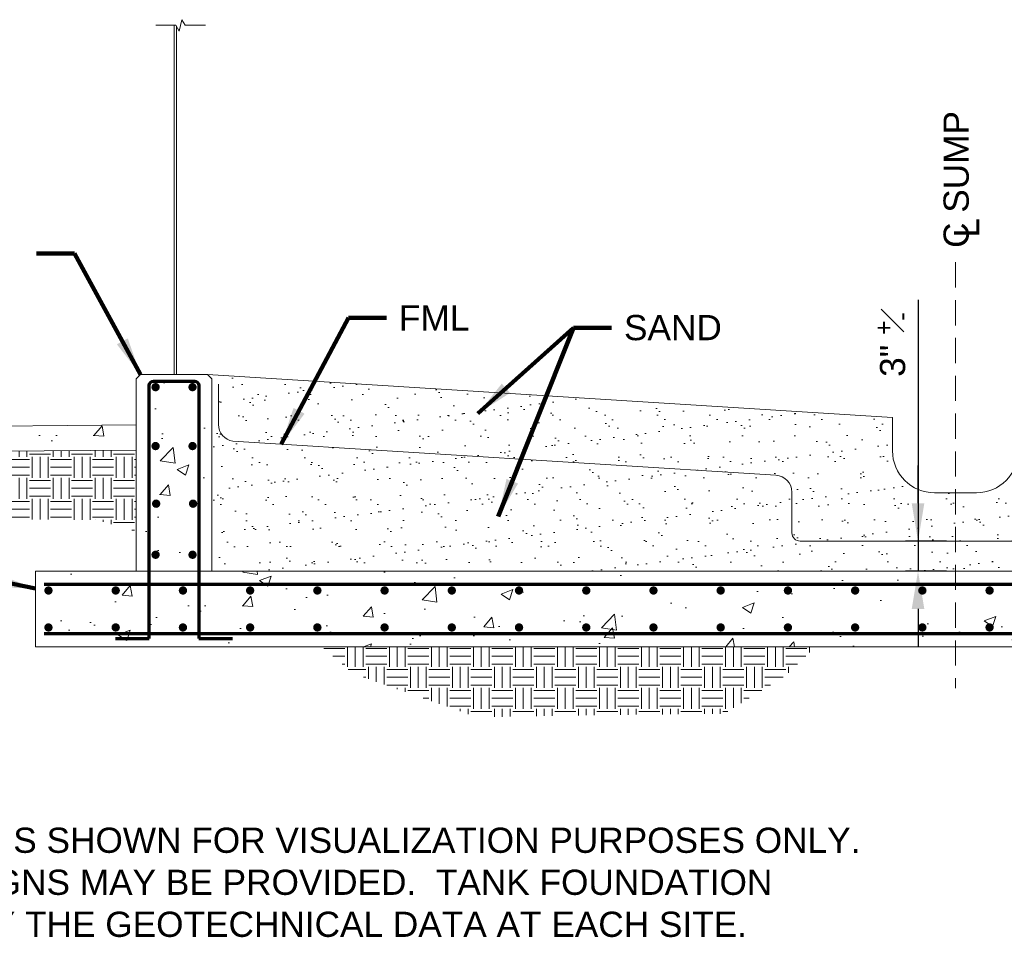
# Model space of a CAD drawing. Header units: inches. Extents: x -1432 to -688, y 242 to 592.
# Tile 2 of 6: x -1292 to -1058, y 242 to 460. Entities that reach past the tile are written whole.
import ezdxf

# ---------------------------------------------------------------- set-up
doc = ezdxf.new("R2010")
doc.units = ezdxf.units.IN
doc.header["$MEASUREMENT"] = 0
doc.linetypes.add('( Dashed )', pattern=[9, 6, -3])
doc.layers.get('DefPoints').update_dxf_attribs({"lineweight": 0})
for name, color, linetype, lineweight in [('G-ANNO-DIMS', 2, 'Continuous', 0), ('G-ANNO-MASK', 1, 'Continuous', 0), ('G-ANNO-NOTE', 4, 'Continuous', 30), ('G-ANNO-PATT', 250, 'Continuous', 0), ('G-ANNO-TEXT', 2, 'Continuous', 30), ('G-GRID-COOR', 2, 'Continuous', 13), ('M-DETL-LGHT', 3, 'Continuous', 0), ('M-DETL-MEDM', 5, 'Continuous', 0), ('M-DETL-MLGT', 2, 'Continuous', 0), ('S-REIN-RBAR', 1, 'Continuous', 70)]:
    doc.layers.add(name, color=color, linetype=linetype, lineweight=lineweight)
doc.styles.add("AEC_AC_09ArchDims-CC_1-4_1'", font='arial.ttf', dxfattribs={"height": 6})
doc.styles.add("AEC_AC_48Text-LeftTop_1-4_1'", font='arial.ttf', dxfattribs={"height": 6})
doc.dimstyles.new("AEC_AC_09_Arch-Dims_1-4_1'", dxfattribs={"dimtxt": 6, "dimasz": 9, "dimexe": 3, "dimexo": 3, "dimgap": 3, "dimtad": 1, "dimdec": 4, "dimzin": 15, "dimdsep": 46, "dimlunit": 4, "dimtxsty": "AEC_AC_09ArchDims-CC_1-4_1'", "dimcen": 0.09, "dimclrd": 256, "dimclre": 256, "dimazin": 2, "dimtfac": 0.7, "dimtdec": 4, "dimtix": 1, "dimtmove": 1, "dimatfit": 3, "dimfxl": 1, "dimfrac": 1, "dimtolj": 1, "dimtzin": 15, "dimlwd": 30, "dimlwe": 30, "dimarcsym": 0})
doc.dimstyles.new("AEC_AC_48_Notes_1-4_1'", dxfattribs={"dimtxt": 6, "dimasz": 9, "dimexe": 3, "dimexo": 3, "dimgap": 3, "dimtad": 1, "dimjust": 1, "dimdec": 3, "dimzin": 15, "dimdsep": 46, "dimlunit": 5, "dimtxsty": "AEC_AC_48Text-LeftTop_1-4_1'", "dimcen": 0.09, "dimclrd": 256, "dimclre": 256, "dimazin": 2, "dimtfac": 0.7, "dimtdec": 3, "dimtmove": 1, "dimatfit": 1, "dimfxl": 1, "dimfrac": 1, "dimtolj": 1, "dimtzin": 15, "dimlwd": 30, "dimlwe": 30, "dimarcsym": 0})

# ---------------------------------------------------------------- blocks, each defined once
blk = doc.blocks.new('*D75')
at = {"layer": 'DefPoints', "color": 0, "lineweight": 13, "transparency": 16777216}
for p in [(-1068.65, 335.95), (-1078.45, 328.8), (-1068.65, 328.8)]:
    blk.add_point(p, dxfattribs=at)
at = {"layer": 'G-ANNO-DIMS', "lineweight": 30, "transparency": 16777216}
for p, q in [((-1078.45, 393.42), (-1078.45, 335.95)), ((-1078.45, 344.95), (-1078.45, 353.95)), ((-1071.65, 335.95), (-1081.45, 335.95)), ((-1078.45, 335.95), (-1078.45, 328.8)), ((-1078.45, 335.95), (-1078.45, 328.8)), ((-1071.65, 328.8), (-1081.45, 328.8)), ((-1078.45, 319.8), (-1078.45, 310.8))]:
    blk.add_line(p, q, dxfattribs=at)
at = {"layer": 'G-ANNO-DIMS', "lineweight": 13, "transparency": 16777216}
for points in [[(-1079.95, 344.95), (-1076.95, 344.95), (-1078.45, 335.95)], [(-1079.95, 319.8), (-1076.95, 319.8), (-1078.45, 328.8)]]:
    blk.add_solid(points, dxfattribs=at)
at = {"layer": 'G-ANNO-DIMS', "color": 0, "lineweight": 30, "transparency": 16777216, "insert": (-1084.51, 382.73), "char_height": 6, "attachment_point": 5, "rotation": 90, "style": "AEC_AC_09ArchDims-CC_1-4_1'"}
blk.add_mtext('\\A1;3" {\\H0.7x;\\A1;\\S+#-;}', dxfattribs=at)

msp = doc.modelspace()

# ---------------------------------------------------------------- hatches: boundary and pattern name
at = {"layer": 'G-ANNO-PATT'}
h = msp.add_hatch(dxfattribs=at)
h.set_pattern_fill('AR-CONC', color=256, style=0, pattern_type=2)
h.set_pattern_definition([(50, (-1258.838, 347.007), (28.69, -2.51), [3, -33]), (355, (-1258.838, 347.007), (-5.55, 30.088), [2.4, -26.4]), (100.45, (-1256.447, 346.798), (23.14, 27.578), [2.55, -28.046]), (46.18, (-1258.84, 355.007), (42.69, -6.62), [4.5, -49.5]), (96.64, (-1255.28, 354.456), (37.386, 38.965), [3.824, -42.069]), (351.18, (-1258.84, 355.007), (37.386, 38.965), [3.6, -39.6]), (21, (-1254.838, 353.007), (23.876, -16.105), [3, -33]), (326, (-1254.838, 353.007), (9.733, 29.006), [2.4, -26.4]), (71.45, (-1252.849, 351.665), (33.61, 12.9), [2.55, -28.046]), (37.5, (-1258.838, 347.007), (0.4864, 13.3158), [0, -26.08, 0, -26.8, 0, -26.5]), (7.5, (-1258.838, 347.007), (10.523, 15.7765), [0, -15.28, 0, -25.48, 0, -10.1]), (327.5, (-1267.758, 347.007), (21.353, -0.9022), [0, -10, 0, -31.2, 0, -41.4]), (317.5, (-1271.758, 347.007), (23.327, 4.004), [0, -13, 0, -20.72, 0, -29.4])])
h.paths.add_polyline_path([(-1246.53126, 328.79998), (-1246.53126, 369.13982), (-1246.53126, 374.60645), (-1247.53126, 375.60645), (-1254.96869, 375.60645), (-1255.53119, 375.60645), (-1263.53119, 375.60645), (-1264.53119, 374.60645), (-1264.53119, 370.8521), (-1264.53119, 363.6065), (-1264.53119, 357.60652), (-1264.53119, 328.79998)])
at = {"layer": 'G-ANNO-PATT', "lineweight": 13}
h = msp.add_hatch(dxfattribs=at)
h.set_pattern_fill('AR-SAND', color=256, style=0, pattern_type=2)
h.set_pattern_definition([(37.5, (-1107.366, 355.971), (-0.25197, 7.7073), [0, -6.08, 0, -6.8, 0, -6.5]), (7.5, (-1107.366, 355.971), (7.0791, 11.2886), [0, -3.28, 0, -5.48, 0, -2.1]), (327.5, (-1112.286, 355.971), (12.45657, 0.02264), [0, -2, 0, -7.2, 0, -9.4]), (317.5, (-1112.286, 355.971), (12.0245, 3.5107), [0, -1, 0, -4.72, 0, -5.4])])
h.paths.add_polyline_path([(-1054.53131, 357.46576, -0.414213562), (-1064.53127, 347.4658), (-1069.53125, 347.4658), (-1074.53123, 347.4658, -0.414213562), (-1084.53119, 357.46576), (-1084.53119, 365.36573), (-1247.53126, 375.60645), (-1246.53126, 374.60645), (-1246.53126, 369.13982), (-1246.53126, 328.79998), (-1045.53125, 328.79998), (-1045.53125, 365.72159), (-1054.53131, 365.36573)])
at = {"layer": 'G-ANNO-PATT'}
h = msp.add_hatch(dxfattribs=at)
h.set_pattern_fill('AR-CONC', color=256, style=0, pattern_type=2)
h.set_pattern_definition([(50, (-1274.626, 361.094), (28.69, -2.51), [3, -33]), (355, (-1274.626, 361.094), (-5.55, 30.088), [2.4, -26.4]), (100.45, (-1272.235, 360.884), (23.14, 27.578), [2.55, -28.046]), (46.184, (-1274.626, 369.094), (42.69, -6.62), [4.5, -49.5]), (96.636, (-1271.07, 368.54), (37.386, 38.965), [3.824, -42.069]), (351.18, (-1274.626, 369.094), (37.386, 38.965), [3.6, -39.6]), (21, (-1270.626, 367.094), (23.876, -16.105), [3, -33]), (326, (-1270.626, 367.094), (9.733, 29.006), [2.4, -26.4]), (71.45, (-1268.636, 365.751), (33.609, 12.901), [2.55, -28.046]), (37.5, (-1274.626, 361.094), (0.4864, 13.3158), [0, -26.08, 0, -26.8, 0, -26.5]), (7.5, (-1274.626, 361.094), (10.5228, 15.7765), [0, -15.28, 0, -25.48, 0, -10.1]), (327.5, (-1283.546, 361.094), (21.353, -0.9022), [0, -10, 0, -31.2, 0, -41.4]), (317.5, (-1287.546, 361.094), (23.327, 4.004), [0, -13, 0, -20.72, 0, -29.4])])
h.paths.add_polyline_path([(-1324.56167, 360.65615), (-1325.84337, 359.85912), (-1323.07729, 359.28826), (-1324.56167, 358.47717), (-1324.56167, 357.10652), (-1264.53119, 357.60652), (-1264.53119, 363.6065), (-1324.56167, 363.1065)])
h = msp.add_hatch(dxfattribs=at)
h.set_pattern_fill('EARTH', color=256, style=0, pattern_type=2)
h.set_pattern_definition([(0, (-4054.9134, -3308.3386), (5.000004, 5.000004), [5.000004, -5.000004]), (0, (-4054.9134, -3306.4636), (5.000004, 5.000004), [5.000004, -5.000004]), (0, (-4054.9134, -3304.5886), (5.000004, 5.000004), [5.000004, -5.000004]), (90, (-4054.2884, -3303.9636), (-5.000004, 5.000004), [5.000004, -5.000004]), (90, (-4052.4134, -3303.9636), (-5.000004, 5.000004), [5.000004, -5.000004]), (90, (-4050.5384, -3303.9636), (-5.000004, 5.000004), [5.000004, -5.000004])])
h.paths.add_polyline_path([(-1264.53234, 338.2502), (-1264.53234, 357.62737), (-1323.24415, 357.13835), (-1320.0094, 350.29755), (-1314.7041, 345.59681), (-1307.4696, 341.13714), (-1274.03704, 341.02243)])
h = msp.add_hatch(dxfattribs=at)
h.set_pattern_fill('AR-CONC', color=256, style=0, pattern_type=2)
h.set_pattern_definition([(50, (-1239.21, 320.542), (28.6904, -2.5101), [3, -33]), (355, (-1239.21, 320.542), (-5.55, 30.0877), [2.4, -26.4]), (100.4514, (-1236.82, 320.333), (23.1404, 27.5776), [2.5496, -28.0457]), (46.184, (-1239.21, 328.542), (42.6897, -6.6208), [4.5, -49.5]), (96.636, (-1235.653, 327.99), (37.3865, 38.9647), [3.8244, -42.0685]), (351.184, (-1239.21, 328.542), (37.3865, 38.9647), [3.6, -39.6]), (21, (-1235.21, 326.542), (23.8763, -16.1048), [3, -33]), (326, (-1235.21, 326.542), (9.7326, 29.006), [2.4, -26.4]), (71.4514, (-1233.22, 325.2), (33.6089, 12.9012), [2.5496, -28.0457]), (37.5, (-1239.211, 320.542), (0.4864, 13.31575), [0, -26.08, 0, -26.8, 0, -26.5]), (7.5, (-1239.211, 320.542), (10.5228, 15.77647), [0, -15.28, 0, -25.48, 0, -10.1]), (327.5, (-1248.131, 320.542), (21.3529, -0.9022), [0, -10, 0, -31.2, 0, -41.4]), (317.5, (-1252.13, 320.542), (23.32745, 4.0042), [0, -13, 0, -20.72, 0, -29.4])])
h.paths.add_polyline_path([(-1045.53125, 328.79998), (-1246.53126, 328.79998), (-1264.53119, 328.79998), (-1288.53119, 328.79998), (-1288.53119, 310.79998), (-1021.53208, 310.79998), (-754.53182, 310.79998), (-754.53182, 328.79998), (-778.53182, 328.79998), (-796.5311, 328.79998), (-997.53125, 328.79998)])
h = msp.add_hatch(dxfattribs=at)
h.set_pattern_fill('EARTH', color=256, style=0, pattern_type=2)
h.set_pattern_definition([(0, (-4054.9094, -3308.3386), (5.000004, 5.000004), [5.000004, -5.000004]), (0, (-4054.9094, -3306.4636), (5.000004, 5.000004), [5.000004, -5.000004]), (0, (-4054.9094, -3304.5886), (5.000004, 5.000004), [5.000004, -5.000004]), (90, (-4054.2845, -3303.9636), (-5.000004, 5.000004), [5.000004, -5.000004]), (90, (-4052.4095, -3303.9636), (-5.000004, 5.000004), [5.000004, -5.000004]), (90, (-4050.5345, -3303.9636), (-5.000004, 5.000004), [5.000004, -5.000004])])
h.paths.add_polyline_path([(-1110.01671, 303.87792), (-1102.83992, 310.79998), (-1220.34388, 310.79998), (-1212.90129, 304.40875), (-1183.39679, 294.0508), (-1153.62647, 294.58197), (-1124.65356, 294.84756)])
at = {"layer": 'S-REIN-RBAR', "lineweight": 13}
h = msp.add_hatch(color=256, dxfattribs=at)
edge = h.paths.add_edge_path()
edge.add_arc((-1259.92887, 372.60503), 1, 0, 360)
h = msp.add_hatch(color=256, dxfattribs=at)
edge = h.paths.add_edge_path()
edge.add_arc((-1251.13357, 372.60503), 1, 0, 360)
h = msp.add_hatch(color=256, dxfattribs=at)
edge = h.paths.add_edge_path()
edge.add_arc((-1259.92887, 358.57928), 1, 0, 360)
h = msp.add_hatch(color=256, dxfattribs=at)
edge = h.paths.add_edge_path()
edge.add_arc((-1251.13357, 358.57928), 1, 0, 360)
h = msp.add_hatch(color=256, dxfattribs=at)
edge = h.paths.add_edge_path()
edge.add_arc((-1259.79172, 344.86364), 1, 0, 360)
h = msp.add_hatch(color=256, dxfattribs=at)
edge = h.paths.add_edge_path()
edge.add_arc((-1250.99642, 344.86364), 1, 0, 360)
h = msp.add_hatch(color=256, dxfattribs=at)
edge = h.paths.add_edge_path()
edge.add_arc((-1259.92887, 332.70631), 1, 0, 360)
h = msp.add_hatch(color=256, dxfattribs=at)
edge = h.paths.add_edge_path()
edge.add_arc((-1251.13357, 332.70631), 1, 0, 360)
h = msp.add_hatch(color=256, dxfattribs=at)
edge = h.paths.add_edge_path()
edge.add_arc((-1285.41778, 324.19763), 1, 0, 360)
h = msp.add_hatch(color=256, dxfattribs=at)
edge = h.paths.add_edge_path()
edge.add_arc((-1269.41778, 324.19763), 1, 0, 360)
h = msp.add_hatch(color=256, dxfattribs=at)
edge = h.paths.add_edge_path()
edge.add_arc((-1253.41778, 324.19763), 1, 0, 360)
h = msp.add_hatch(color=256, dxfattribs=at)
edge = h.paths.add_edge_path()
edge.add_arc((-1237.41778, 324.19763), 1, 0, 360)
h = msp.add_hatch(color=256, dxfattribs=at)
edge = h.paths.add_edge_path()
edge.add_arc((-1221.41778, 324.19763), 1, 0, 360)
h = msp.add_hatch(color=256, dxfattribs=at)
edge = h.paths.add_edge_path()
edge.add_arc((-1205.41778, 324.19763), 1, 0, 360)
h = msp.add_hatch(color=256, dxfattribs=at)
edge = h.paths.add_edge_path()
edge.add_arc((-1189.41778, 324.19763), 1, 0, 360)
h = msp.add_hatch(color=256, dxfattribs=at)
edge = h.paths.add_edge_path()
edge.add_arc((-1173.41778, 324.19763), 1, 0, 360)
h = msp.add_hatch(color=256, dxfattribs=at)
edge = h.paths.add_edge_path()
edge.add_arc((-1157.41778, 324.19763), 1, 0, 360)
h = msp.add_hatch(color=256, dxfattribs=at)
edge = h.paths.add_edge_path()
edge.add_arc((-1141.41778, 324.19763), 1, 0, 360)
h = msp.add_hatch(color=256, dxfattribs=at)
edge = h.paths.add_edge_path()
edge.add_arc((-1125.41778, 324.19763), 1, 0, 360)
h = msp.add_hatch(color=256, dxfattribs=at)
edge = h.paths.add_edge_path()
edge.add_arc((-1109.41778, 324.19763), 1, 0, 360)
h = msp.add_hatch(color=256, dxfattribs=at)
edge = h.paths.add_edge_path()
edge.add_arc((-1093.41778, 324.19763), 1, 0, 360)
h = msp.add_hatch(color=256, dxfattribs=at)
edge = h.paths.add_edge_path()
edge.add_arc((-1077.41778, 324.19763), 1, 0, 360)
h = msp.add_hatch(color=256, dxfattribs=at)
edge = h.paths.add_edge_path()
edge.add_arc((-1061.41778, 324.19763), 1, 0, 360)
h = msp.add_hatch(color=256, dxfattribs=at)
edge = h.paths.add_edge_path()
edge.add_arc((-1285.41778, 315.40233), 1, 0, 360)
h = msp.add_hatch(color=256, dxfattribs=at)
edge = h.paths.add_edge_path()
edge.add_arc((-1269.41778, 315.40233), 1, 0, 360)
h = msp.add_hatch(color=256, dxfattribs=at)
edge = h.paths.add_edge_path()
edge.add_arc((-1253.41778, 315.40233), 1, 0, 360)
h = msp.add_hatch(color=256, dxfattribs=at)
edge = h.paths.add_edge_path()
edge.add_arc((-1237.41778, 315.40233), 1, 0, 360)
h = msp.add_hatch(color=256, dxfattribs=at)
edge = h.paths.add_edge_path()
edge.add_arc((-1221.41778, 315.40233), 1, 0, 360)
h = msp.add_hatch(color=256, dxfattribs=at)
edge = h.paths.add_edge_path()
edge.add_arc((-1205.41778, 315.40233), 1, 0, 360)
h = msp.add_hatch(color=256, dxfattribs=at)
edge = h.paths.add_edge_path()
edge.add_arc((-1189.41778, 315.40233), 1, 0, 360)
h = msp.add_hatch(color=256, dxfattribs=at)
edge = h.paths.add_edge_path()
edge.add_arc((-1173.41778, 315.40233), 1, 0, 360)
h = msp.add_hatch(color=256, dxfattribs=at)
edge = h.paths.add_edge_path()
edge.add_arc((-1157.41778, 315.40233), 1, 0, 360)
h = msp.add_hatch(color=256, dxfattribs=at)
edge = h.paths.add_edge_path()
edge.add_arc((-1141.41778, 315.40233), 1, 0, 360)
h = msp.add_hatch(color=256, dxfattribs=at)
edge = h.paths.add_edge_path()
edge.add_arc((-1125.41778, 315.40233), 1, 0, 360)
h = msp.add_hatch(color=256, dxfattribs=at)
edge = h.paths.add_edge_path()
edge.add_arc((-1109.41778, 315.40233), 1, 0, 360)
h = msp.add_hatch(color=256, dxfattribs=at)
edge = h.paths.add_edge_path()
edge.add_arc((-1093.41778, 315.40233), 1, 0, 360)
h = msp.add_hatch(color=256, dxfattribs=at)
edge = h.paths.add_edge_path()
edge.add_arc((-1077.41778, 315.40233), 1, 0, 360)
h = msp.add_hatch(color=256, dxfattribs=at)
edge = h.paths.add_edge_path()
edge.add_arc((-1061.41778, 315.40233), 1, 0, 360)
h = msp.add_hatch(color=256, dxfattribs=at)
edge = h.paths.add_edge_path()
edge.add_arc((-1061.41778, 315.40233), 1, 0, 360)

# ---------------------------------------------------------------- linework, layer by layer
at = {"layer": 'G-ANNO-MASK'}
for p, q in [((-1253.71398, 460.08052), (-1254.28484, 457.31443)), ((-1252.91694, 458.79881), (-1253.71398, 460.08052)), ((-1259.90375, 458.79881), (-1255.09593, 458.79881)), ((-1254.28484, 457.31443), (-1255.09593, 458.79881)), ((-1252.91694, 458.79881), (-1248.01626, 458.79881))]:
    msp.add_line(p, q, dxfattribs=at)
at = {"layer": 'G-GRID-COOR', "linetype": '( Dashed )'}
msp.add_line((-1069.53125, 402.32096), (-1069.53125, 300.96822), dxfattribs=at)
at = {"layer": 'M-DETL-LGHT', "color": 3}
msp.add_line((-1264.53119, 363.6065), (-1324.56167, 363.1065), dxfattribs=at)
at = {"layer": 'M-DETL-MEDM'}
for p, q in [((-1244.94794, 373.28131), (-1244.94794, 366.95868)), ((-1244.94794, 366.95868), (-1244.94794, 363.71432)), ((-1241.50427, 359.7532), (-1112.26814, 351.63903)), ((-1108.46246, 347.64375), (-1108.46246, 337.9469)), ((-1101.46248, 335.94691), (-1106.46246, 335.94691)), ((-1101.46248, 335.94691), (-1048.82734, 335.94691))]:
    msp.add_line(p, q, dxfattribs=at)
for centre, radius, start, end in [((-1240.94794, 363.71432), 4, 180, 262.0052329), ((-1112.46246, 347.64375), 4, 0, 87.2155424), ((-1106.46246, 337.9469), 1.99999, 180, 270)]:
    msp.add_arc(centre, radius, start, end, dxfattribs=at)
at = {"layer": 'M-DETL-MLGT'}
for p, q in [((-1255.53119, 458.79881), (-1255.53119, 375.60645)), ((-1254.96869, 458.56594), (-1254.96869, 375.60645)), ((-1264.53119, 374.60645), (-1263.53119, 375.60645)), ((-1247.53126, 375.60645), (-1263.53119, 375.60645)), ((-1247.53126, 375.60645), (-1246.53126, 374.60645)), ((-1247.53126, 375.60645), (-1084.53119, 365.36573)), ((-1264.53119, 374.60645), (-1264.53119, 370.8521)), ((-1246.53126, 374.60645), (-1246.53126, 369.13982)), ((-1264.53119, 370.8521), (-1264.53119, 328.79998)), ((-1246.53126, 369.13982), (-1246.53126, 328.79998)), ((-1264.53119, 363.6065), (-1324.56167, 363.1065)), ((-1084.53119, 365.36573), (-1084.53119, 357.46576)), ((-1264.53119, 357.60652), (-1324.56167, 357.10652)), ((-1069.53125, 347.4658), (-1074.53123, 347.4658)), ((-1069.53125, 347.4658), (-1064.53127, 347.4658)), ((-1288.53119, 310.79998), (-1288.53119, 328.79998)), ((-1288.53119, 328.79998), (-1045.53125, 328.79998)), ((-1288.53119, 310.79998), (-1021.53208, 310.79998)), ((-1288.53119, 310.79998), (-1021.53208, 310.79998))]:
    msp.add_line(p, q, dxfattribs=at)
for centre, start, end in [((-1074.53123, 357.46576), 180, 270), ((-1064.53127, 357.46576), 270, 0)]:
    msp.add_arc(centre, 9.99996, start, end, dxfattribs=at)
at = {"layer": 'S-REIN-RBAR'}
for p, q in [((-1269.44302, 312.78846), (-1261.44302, 312.78846)), ((-1249.61943, 312.78846), (-1241.61943, 312.78846))]:
    msp.add_line(p, q, dxfattribs=at)
at = {"layer": 'S-REIN-RBAR', "flags": 128}
msp.add_lwpolyline([(-1261.44302, 373.00417, -0.414213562), (-1260.44302, 374.00417), (-1250.61943, 374.00417, -0.414213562), (-1249.61943, 373.00417), (-1249.61943, 372.44611)], format="xyb", dxfattribs=at)
for points in [[(-1261.44302, 371.6666), (-1261.44302, 373.00417)], [(-1261.44302, 343.27162), (-1261.44302, 371.6666)], [(-1249.61943, 372.44611), (-1249.61943, 371.08221)], [(-1249.61943, 371.08221), (-1249.61943, 343.30676)], [(-1261.44302, 312.78846), (-1261.44302, 343.27162)], [(-1249.61943, 343.30676), (-1249.61943, 312.78846)], [(-1286.47274, 325.71178), (-1021.53208, 325.71178)], [(-1021.53208, 313.88819), (-1286.47274, 313.88819)]]:
    msp.add_lwpolyline(points, dxfattribs=at)

# ---------------------------------------------------------------- texts
at = {"layer": 'G-ANNO-NOTE', "linetype": '( Dashed )', "lineweight": 13, "char_height": 6, "attachment_point": 1, "rotation": 90, "style": "AEC_AC_48Text-LeftTop_1-4_1'"}
for s, insert in [('C SUMP', (-1072.37974, 405.74767)), ('L', (-1069.88718, 408.20863))]:
    msp.add_mtext(s, dxfattribs=dict(at, insert=insert))
at = {"layer": 'G-ANNO-NOTE', "lineweight": 13, "char_height": 6, "attachment_point": 4, "style": "AEC_AC_48Text-LeftTop_1-4_1'"}
for s, insert in [('FML', (-1202.00122, 389.07708)), ('SAND ', (-1148.43166, 386.74547))]:
    msp.add_mtext(s, dxfattribs=dict(at, insert=insert))
at = {"layer": 'G-ANNO-TEXT', "lineweight": 13, "insert": (-1432.09768, 277.74847), "char_height": 6, "width": 342.4397268, "attachment_point": 1, "style": "AEC_AC_48Text-LeftTop_1-4_1'"}
msp.add_mtext('NOTE:  \\PSLAB MAT FOUNDATION DESIGN IS SHOWN FOR VISUALIZATION PURPOSES ONLY.  OTHER TANK FOUNDATION DESIGNS MAY BE PROVIDED.  TANK FOUNDATION DESIGN WILL BE DETERMINED BY THE GEOTECHNICAL DATA AT EACH SITE.', dxfattribs=at)

# ---------------------------------------------------------------- dimensions: what is measured, and where the dimension line sits
at = {"layer": 'G-ANNO-DIMS', "lineweight": 30}
dim = msp.add_linear_dim(base=(-1078.44522, 328.79998), p1=(-1068.65129, 335.94691), p2=(-1068.65129, 328.79998), angle=270, text='3" {\\H0.7x;\\A1;\\S+#-;}', dimstyle="AEC_AC_09_Arch-Dims_1-4_1'", dxfattribs=at)
dim.commit()
dim.dimension.update_dxf_attribs({"geometry": '*D75', "text_midpoint": (-1078.44522, 382.7344), "dimtype": 160})

# ---------------------------------------------------------------- leaders
at = {"layer": 'G-ANNO-NOTE', "lineweight": 30, "annotation_type": 0, "has_hookline": 1}
for points, hookline_direction, text_width in [([(-1263.53119, 375.60645), (-1279.25972, 404.44996), (-1288.25972, 404.44996)], 1, 100.53479), ([(-1229.99771, 359.03075), (-1214.00122, 389.07708), (-1205.00122, 389.07708)], 0, 15.77763), ([(-1183.23935, 366.32436), (-1160.43166, 386.74547), (-1151.43166, 386.74547)], 0, 22.46521), ([(-1288.53119, 324.64059), (-1325.77836, 332.25289)], 1, 40.91132)]:
    msp.add_leader(points, dimstyle="AEC_AC_48_Notes_1-4_1'", override={"dimtad": 0, "dimclrd": 0, "dimlwd": 65534}, dxfattribs=dict(at, hookline_direction=hookline_direction, text_width=text_width))
at = {"layer": 'G-ANNO-NOTE', "lineweight": 30}
msp.add_leader([(-1178.35708, 341.84611), (-1160.43166, 386.74547)], dimstyle="AEC_AC_48_Notes_1-4_1'", override={"dimclrd": 0, "dimlwd": 65534}, dxfattribs=at)

doc.saveas('drawing.dxf')
